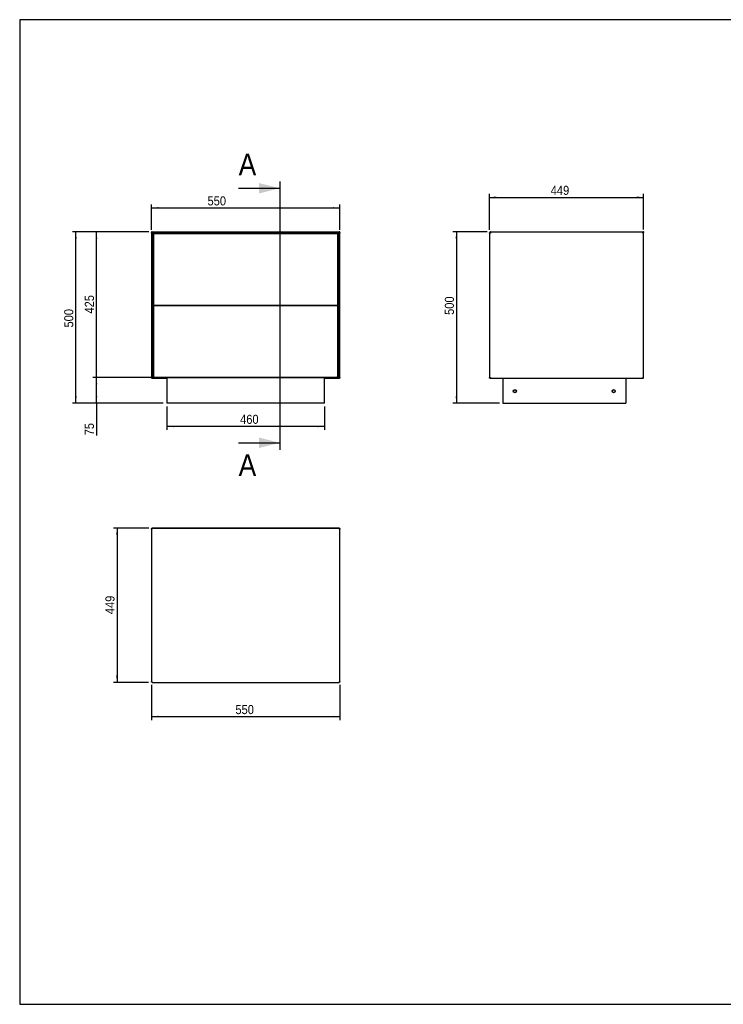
# Model space of a CAD drawing. Header units: millimetres. Extents: x 51 to 4151, y 25 to 2895.
# Tile 1 of 3: x 51 to 2101, y 25 to 2895. Entities that reach past the tile are written whole.
import ezdxf

# ---------------------------------------------------------------- set-up
doc = ezdxf.new("R2010")
doc.units = ezdxf.units.MM
doc.header["$LTSCALE"] = 10
doc.linetypes.add('SLD-Solido', pattern=[0])
for name, color, linetype in [('QUOTE', 1, 'SLD-Solido'), ('SCHIZZI', 9, 'Continuous'), ('SEZIONI', 9, 'SLD-Solido')]:
    doc.layers.add(name, color=color, linetype=linetype)
doc.styles.add('SLDTEXTSTYLE0', font='Gothic.ttf', dxfattribs={"width": 0.913})
doc.dimstyles.new('SLDDIMSTYLE0', dxfattribs={"dimtxt": 26.458333, "dimasz": 20, "dimexe": 0, "dimexo": 0.0625, "dimgap": 6.614583, "dimtad": 1, "dimdec": 0, "dimrnd": 1e-09, "dimzin": 12, "dimdsep": 46, "dimtxsty": 'SLDTEXTSTYLE0', "dimsah": 1, "dimcen": 0.09, "dimadec": 0, "dimazin": 3, "dimtfac": 1, "dimtofl": 0, "dimtmove": 0, "dimatfit": 3, "dimfxl": 0, "dimfrac": 2, "dimtolj": 1, "dimtzin": 12, "dimarcsym": 0})
doc.dimstyles.new('SLDDIMSTYLE1', dxfattribs={"dimtxt": 26.458333, "dimasz": 20, "dimexe": 0, "dimexo": 0.0625, "dimgap": 6.614583, "dimtad": 1, "dimdec": 1, "dimrnd": 1e-09, "dimzin": 12, "dimdsep": 46, "dimtxsty": 'SLDTEXTSTYLE0', "dimsah": 1, "dimcen": 0.09, "dimadec": 0, "dimazin": 3, "dimtfac": 1, "dimtdec": 1, "dimtofl": 0, "dimtmove": 0, "dimatfit": 3, "dimfxl": 0, "dimfrac": 2, "dimtolj": 1, "dimtzin": 12, "dimarcsym": 0})
doc.dimstyles.new('SLDDIMSTYLE2', dxfattribs={"dimtxt": 26.458333, "dimasz": 20, "dimexe": 0, "dimexo": 0.0625, "dimgap": 6.614583, "dimtad": 1, "dimdec": 0, "dimrnd": 1e-09, "dimzin": 12, "dimdsep": 46, "dimtxsty": 'SLDTEXTSTYLE0', "dimsah": 1, "dimcen": 0.09, "dimadec": 0, "dimazin": 3, "dimtfac": 1, "dimtdec": 0, "dimtofl": 0, "dimtmove": 0, "dimatfit": 3, "dimfxl": 0, "dimfrac": 2, "dimtolj": 1, "dimtzin": 12, "dimarcsym": 0})

# ---------------------------------------------------------------- blocks, each defined once
blk = doc.blocks.new('_D')
at = {"layer": 'QUOTE'}
for p, q in [((434.2, 2282.9), (434.2, 2356.3)), ((983.8, 2282.9), (983.8, 2356.3)), ((434.2, 2346.3), (983.8, 2346.3))]:
    blk.add_line(p, q, dxfattribs=at)
for points in [[(434.2, 2346.3), (454.2, 2343.8), (454.2, 2348.8)], [(983.8, 2346.3), (963.8, 2348.8), (963.8, 2343.8)]]:
    blk.add_solid(points, dxfattribs=at)
at = {"layer": 'QUOTE', "insert": (597.9, 2380.1), "char_height": 26.46, "attachment_point": 1, "style": 'SLDTEXTSTYLE0'}
blk.add_mtext('550', dxfattribs=at)
blk = doc.blocks.new('_D_1')
at = {"layer": 'QUOTE'}
for p, q in [((479, 1767.3), (479, 1699.6)), ((939, 1767.3), (939, 1699.6)), ((939, 1709.6), (479, 1709.6))]:
    blk.add_line(p, q, dxfattribs=at)
for points in [[(479, 1709.6), (499, 1707.1), (499, 1712.1)], [(939, 1709.6), (919, 1712.1), (919, 1707.1)]]:
    blk.add_solid(points, dxfattribs=at)
at = {"layer": 'QUOTE', "insert": (692.8, 1743.4), "char_height": 26.46, "attachment_point": 1, "style": 'SLDTEXTSTYLE0'}
blk.add_mtext('460', dxfattribs=at)
blk = doc.blocks.new('_D_2')
at = {"layer": 'QUOTE'}
for p, q in [((429, 1852.3), (264.2, 1852.3)), ((274.2, 1777.3), (274.2, 1852.3)), ((469, 1777.3), (264.2, 1777.3)), ((274.2, 1777.3), (274.2, 1683.4))]:
    blk.add_line(p, q, dxfattribs=at)
for points in [[(274.2, 1852.3), (271.7, 1832.3), (276.7, 1832.3)], [(274.2, 1777.3), (276.7, 1797.3), (271.7, 1797.3)]]:
    blk.add_solid(points, dxfattribs=at)
at = {"layer": 'QUOTE', "insert": (240.4, 1683.4), "char_height": 26.46, "attachment_point": 1, "rotation": 90, "style": 'SLDTEXTSTYLE0'}
blk.add_mtext('75', dxfattribs=at)
blk = doc.blocks.new('_D_3')
at = {"layer": 'QUOTE'}
for p, q in [((426.5, 2277.1), (264.2, 2277.1)), ((274.2, 1852.3), (274.2, 2277.1)), ((469, 1852.3), (264.2, 1852.3))]:
    blk.add_line(p, q, dxfattribs=at)
for points in [[(274.2, 2277.1), (271.7, 2257.1), (276.7, 2257.1)], [(274.2, 1852.3), (276.7, 1872.3), (271.7, 1872.3)]]:
    blk.add_solid(points, dxfattribs=at)
at = {"layer": 'QUOTE', "insert": (240.4, 2038.5), "char_height": 26.46, "attachment_point": 1, "rotation": 90, "style": 'SLDTEXTSTYLE0'}
blk.add_mtext('425', dxfattribs=at)
blk = doc.blocks.new('_D_4')
at = {"layer": 'QUOTE'}
for p, q in [((426.5, 2277.1), (204.2, 2277.1)), ((214.2, 1777.3), (214.2, 2277.1)), ((469, 1777.3), (204.2, 1777.3))]:
    blk.add_line(p, q, dxfattribs=at)
for points in [[(214.2, 2277.1), (211.7, 2257.1), (216.7, 2257.1)], [(214.2, 1777.3), (216.7, 1797.3), (211.7, 1797.3)]]:
    blk.add_solid(points, dxfattribs=at)
at = {"layer": 'QUOTE', "insert": (180.4, 1997.8), "char_height": 26.46, "attachment_point": 1, "rotation": 90, "style": 'SLDTEXTSTYLE0'}
blk.add_mtext('500', dxfattribs=at)
blk = doc.blocks.new('_D_5')
at = {"layer": 'QUOTE'}
for p, q in [((1412.5, 2277.1), (1313.1, 2277.1)), ((1323.1, 2277.1), (1323.1, 1777.3)), ((1448.2, 1777.3), (1313.1, 1777.3))]:
    blk.add_line(p, q, dxfattribs=at)
for points in [[(1323.1, 2277.1), (1320.6, 2257.1), (1325.6, 2257.1)], [(1323.1, 1777.3), (1325.6, 1797.3), (1320.6, 1797.3)]]:
    blk.add_solid(points, dxfattribs=at)
at = {"layer": 'QUOTE', "insert": (1289.3, 2034.5), "char_height": 26.46, "attachment_point": 1, "rotation": 90, "style": 'SLDTEXTSTYLE0'}
blk.add_mtext('500', dxfattribs=at)
blk = doc.blocks.new('_D_6')
at = {"layer": 'QUOTE'}
for p, q in [((1419.5, 2282.9), (1419.5, 2387.1)), ((1868.3, 2283.1), (1868.3, 2387.1)), ((1419.5, 2377.1), (1868.3, 2377.1))]:
    blk.add_line(p, q, dxfattribs=at)
for points in [[(1419.5, 2377.1), (1439.5, 2374.6), (1439.5, 2379.6)], [(1868.3, 2377.1), (1848.3, 2379.6), (1848.3, 2374.6)]]:
    blk.add_solid(points, dxfattribs=at)
at = {"layer": 'QUOTE', "insert": (1597.8, 2410.9), "char_height": 26.46, "attachment_point": 1, "style": 'SLDTEXTSTYLE0'}
blk.add_mtext('449', dxfattribs=at)
blk = doc.blocks.new('_D_13')
at = {"layer": 'QUOTE'}
for p, q in [((426.5, 1412.8), (324.2, 1412.8)), ((334.2, 1412.8), (334.2, 963.5)), ((426.3, 963.5), (324.2, 963.5))]:
    blk.add_line(p, q, dxfattribs=at)
for points in [[(334.2, 1412.8), (331.7, 1392.8), (336.7, 1392.8)], [(334.2, 963.5), (336.7, 983.5), (331.7, 983.5)]]:
    blk.add_solid(points, dxfattribs=at)
at = {"layer": 'QUOTE', "insert": (300.4, 1162.2), "char_height": 26.46, "attachment_point": 1, "rotation": 90, "style": 'SLDTEXTSTYLE0'}
blk.add_mtext('449', dxfattribs=at)
blk = doc.blocks.new('_D_14')
at = {"layer": 'QUOTE'}
for p, q in [((434.2, 955.8), (434.2, 853.5)), ((983.8, 955.8), (983.8, 853.5)), ((434.2, 863.5), (983.8, 863.5))]:
    blk.add_line(p, q, dxfattribs=at)
for points in [[(434.2, 863.5), (454.2, 861), (454.2, 866)], [(983.8, 863.5), (963.8, 866), (963.8, 861)]]:
    blk.add_solid(points, dxfattribs=at)
at = {"layer": 'QUOTE', "insert": (679.2, 897.3), "char_height": 26.46, "attachment_point": 1, "style": 'SLDTEXTSTYLE0'}
blk.add_mtext('550', dxfattribs=at)

msp = doc.modelspace()

# ---------------------------------------------------------------- linework, layer by layer
for p, q in [((434.2, 2272.91), (434.2, 1851.61)), ((435.28, 2273.99), (435.84, 2274.56)), ((435.28, 2273.99), (436.15, 2273.12)), ((435.28, 2273.55), (435.74, 2273.08)), ((435.28, 2273.55), (435.84, 2273.55)), ((436.29, 2274.71), (435.73, 2274.71)), ((436.27, 2274.13), (435.84, 2274.56)), ((436.19, 2273.89), (436.46, 2273.8)), ((436.27, 2273.99), (436.27, 2274.56)), ((436.27, 2273.99), (437.06, 2273.2)), ((436.55, 2277.06), (981.45, 2277.06)), ((436.71, 2273.2), (437.27, 2273.2)), ((437.27, 2273.2), (439.04, 2271.43)), ((979.75, 2272.22), (438.25, 2272.22)), ((438.85, 2272.22), (438.55, 2271.92)), ((438.62, 2271.85), (439, 2271.85)), ((439, 2272.22), (439, 2271.47)), ((440.05, 2271.21), (439.04, 2272.22)), ((439.04, 1853.1), (439.04, 2271.43)), ((440.05, 2271.21), (440.05, 2270.41)), ((977.95, 2271.21), (440.05, 2271.21)), ((440.05, 2270.31), (440.05, 2064.21)), ((440.05, 2270.31), (440.56, 2270.31)), ((977.95, 2270.31), (977.46, 2270.31)), ((978.96, 2272.22), (977.95, 2271.21)), ((977.95, 2271.21), (977.95, 2270.41)), ((977.95, 2064.21), (977.95, 2270.31)), ((980.73, 2273.2), (978.96, 2271.43)), ((978.96, 2271.43), (978.96, 1853.1)), ((979, 2271.47), (979, 2272.22)), ((979, 2271.85), (979.38, 2271.85)), ((979.15, 2272.22), (979.45, 2271.92)), ((981.29, 2273.2), (980.73, 2273.2)), ((981.73, 2273.99), (980.94, 2273.2)), ((981.64, 2275.24), (981.64, 2275.26)), ((982.42, 2274.71), (981.71, 2274.71)), ((981.73, 2274.56), (981.73, 2273.99)), ((982.16, 2274.56), (981.73, 2274.13)), ((982.72, 2273.99), (981.85, 2273.12)), ((982.16, 2274.56), (982.72, 2273.99)), ((982.72, 2273.55), (982.16, 2273.55)), ((982.72, 2273.55), (982.26, 2273.08)), ((983.8, 1851.61), (983.8, 2272.91)), ((1419.48, 2272.91), (1419.48, 1851.61)), ((1422.25, 2274.71), (1421.75, 2274.71)), ((1421.75, 2273.62), (1421.75, 2273.8)), ((1421.75, 2273.62), (1421.78, 2273.77)), ((1421.79, 2274.52), (1421.82, 2274.68)), ((1422.53, 2277.06), (1867.03, 2277.06)), ((1867.32, 2273.99), (1866.57, 2273.25)), ((1867.24, 2273.2), (1867.02, 2272.97)), ((1867.24, 2273.2), (1867.81, 2273.2)), ((1867.32, 2273.99), (1867.32, 2274.56)), ((1867.74, 2274.56), (1867.32, 2274.13)), ((1868.31, 2273.99), (1867.51, 2273.2)), ((1868.31, 2273.99), (1867.74, 2274.56)), ((1868.33, 1851.33), (1868.33, 2273.2)), ((459, 2062.26), (439.04, 2062.26)), ((440.05, 2064.21), (440.53, 2064.21)), ((440.05, 2063.31), (440.05, 2064.11)), ((440.05, 2063.31), (977.95, 2063.31)), ((440.05, 2061.21), (440.05, 2060.41)), ((977.95, 2061.21), (440.05, 2061.21)), ((440.05, 2060.31), (440.56, 2060.31)), ((440.05, 2060.31), (440.05, 1854.21)), ((459, 2062.26), (459, 2063.31)), ((459, 2062.26), (959, 2062.26)), ((459, 2061.21), (459, 2062.26)), ((959, 2063.31), (959, 2062.26)), ((978.96, 2062.26), (959, 2062.26)), ((959, 2062.26), (959, 2061.21)), ((977.95, 2064.21), (977.44, 2064.21)), ((977.95, 2060.31), (977.46, 2060.31)), ((977.95, 2063.31), (977.95, 2064.11)), ((977.95, 2061.21), (977.95, 2060.41)), ((977.95, 1854.21), (977.95, 2060.31)), ((435.28, 1850.98), (435.74, 1851.44)), ((435.28, 1850.98), (435.84, 1850.98)), ((435.61, 1849.88), (435.61, 1849.82)), ((435.62, 1849.82), (435.62, 1849.83)), ((435.62, 1849.81), (479, 1849.81)), ((435.84, 1850.98), (436.26, 1851.39)), ((435.91, 1850.91), (436.38, 1851.38)), ((435.91, 1850.62), (435.91, 1850.91)), ((436.21, 1850.64), (436.9, 1851.33)), ((436.71, 1851.33), (437.27, 1851.33)), ((436.71, 1850.91), (437.13, 1851.33)), ((436.71, 1850.91), (437.27, 1850.34)), ((437.27, 1851.33), (439.04, 1853.1)), ((437.27, 1850.34), (439.04, 1852.11)), ((439.04, 1852.11), (438.55, 1852.61)), ((439, 1852.68), (438.62, 1852.68)), ((439, 1852.26), (440.05, 1853.31)), ((439, 1853.06), (439, 1852.26)), ((439, 1852.26), (979, 1852.26)), ((479, 1852.11), (439.04, 1852.11)), ((440.05, 1854.21), (440.53, 1854.21)), ((440.05, 1853.31), (440.05, 1854.11)), ((440.05, 1853.31), (977.95, 1853.31)), ((479, 1852.26), (479, 1777.26)), ((939, 1777.26), (939, 1852.26)), ((978.96, 1852.11), (939, 1852.11)), ((939, 1849.81), (982.37, 1849.81)), ((977.95, 1854.21), (977.44, 1854.21)), ((977.95, 1853.31), (977.95, 1854.11)), ((977.95, 1853.31), (979, 1852.26)), ((980.73, 1851.33), (978.96, 1853.1)), ((978.96, 1852.11), (979.45, 1852.61)), ((980.73, 1850.34), (978.96, 1852.11)), ((979, 1852.26), (979, 1853.06)), ((979.38, 1852.68), (979, 1852.68)), ((981.29, 1851.33), (980.73, 1851.33)), ((981.29, 1850.91), (980.73, 1850.34)), ((981.29, 1850.91), (980.87, 1851.33)), ((981.79, 1850.64), (981.1, 1851.33)), ((982.09, 1850.91), (981.62, 1851.38)), ((982.16, 1850.98), (981.74, 1851.39)), ((982.09, 1850.34), (982.09, 1850.91)), ((982.72, 1850.98), (982.16, 1850.98)), ((982.72, 1850.98), (982.26, 1851.44)), ((983.8, 1864.59), (983.8, 1864.59)), ((1421.75, 1849.81), (1866.72, 1849.81)), ((1421.82, 1849.85), (1421.79, 1850.03)), ((1458.22, 1849.81), (1458.22, 1777.26)), ((1816.22, 1849.81), (1816.22, 1777.26)), ((1866.82, 1850.91), (1866.59, 1851.13)), ((1866.73, 1849.81), (1866.82, 1849.81)), ((1866.82, 1850.91), (1866.82, 1850.34)), ((1867.24, 1851.33), (1867.02, 1851.55)), ((1867.24, 1851.33), (1867.81, 1851.33)), ((939, 1777.26), (479, 1777.26)), ((1458.22, 1777.26), (1816.22, 1777.26)), ((434.2, 1410.27), (434.2, 965.77)), ((434.75, 1409.96), (434.75, 965.09)), ((435.57, 1411.17), (435.61, 1411.19)), ((435.84, 1410.06), (435.72, 1410.06)), ((981.64, 1411.57), (436.26, 1411.57)), ((436.34, 1411.54), (436.32, 1411.45)), ((981.45, 1412.82), (436.55, 1412.82)), ((982.28, 1410.06), (982.16, 1410.06)), ((983.25, 964.99), (983.25, 1410.06)), ((983.8, 965.77), (983.8, 1410.27)), ((435.28, 964.99), (435.84, 964.99)), ((436.06, 965.21), (435.84, 964.99)), ((436.26, 963.47), (981.64, 963.47)), ((436.27, 964.57), (436.49, 964.79)), ((436.27, 964), (436.27, 964.57)), ((981.73, 964.57), (981.51, 964.79)), ((981.73, 964.57), (981.73, 964)), ((982.16, 964.99), (981.94, 965.21)), ((982.16, 964.99), (982.72, 964.99))]:
    msp.add_line(p, q)
at = {"flags": 128}
for points in [[(1422.03, 1851.61), (1422.03, 1851.61)], [(436.55, 1409.77), (436.55, 1409.77)], [(981.45, 1409.77), (981.45, 1409.77)]]:
    msp.add_lwpolyline(points, dxfattribs=at)
for centre, radius in [((1493.22, 1812.26), 4.5), ((1493.22, 1812.26), 4), ((1781.22, 1812.26), 4.5), ((1781.22, 1812.26), 4)]:
    msp.add_circle(centre, radius)
for points, knots in [([(434.2, 2272.91), (434.21, 2273.09), (434.24, 2273.44), (434.49, 2273.92), (434.74, 2274.25), (434.94, 2274.36), (434.99, 2274.38)], [0, 0, 0, 0, 0.30447729, 0.60895458, 0.91343187, 1, 1, 1, 1]), ([(435, 2272.91), (435.01, 2273.01), (435.02, 2273.21), (435.16, 2273.47), (435.32, 2273.67), (435.45, 2273.74), (435.5, 2273.77)], [0, 0, 0, 0, 0.2828022, 0.5656045, 0.8484067, 1, 1, 1, 1]), ([(435.75, 2274.69), (435.77, 2274.69), (435.95, 2274.74), (436.13, 2274.71), (436.29, 2274.68)], [0, 0, 0, 0, 0.1456147, 1, 1, 1, 1]), ([(436.71, 2273.2), (436.63, 2273.18), (436.48, 2273.16), (436.24, 2273.13), (436.08, 2273.11), (436.02, 2273.1)], [0, 0, 0, 0, 0.3863788, 0.7727575, 1, 1, 1, 1]), ([(436.27, 2274.56), (436.28, 2274.63), (436.3, 2274.78), (436.33, 2275.03), (436.35, 2275.18), (436.36, 2275.24)], [0, 0, 0, 0, 0.3863788, 0.7727575, 1, 1, 1, 1]), ([(441.65, 2269.61), (441.51, 2269.83), (441.24, 2270.25), (440.83, 2270.79), (440.44, 2271.15), (440.18, 2271.19), (440.05, 2271.21)], [0, 0, 0, 0, 0.254649, 0.5095407, 0.7644336, 1, 1, 1, 1]), ([(441.65, 2269.61), (441.46, 2269.76), (441.09, 2270.05), (440.56, 2270.36), (440.21, 2270.4), (440.05, 2270.41)], [0, 0, 0, 0, 0.3481379, 0.6975294, 1, 1, 1, 1]), ([(440.94, 2270.11), (440.98, 2270.06), (441.08, 2269.95), (441.34, 2269.79), (441.55, 2269.67), (441.65, 2269.61)], [0, 0, 0, 0, 0.2974156, 0.6487078, 1, 1, 1, 1]), ([(976.35, 2269.61), (976.54, 2269.67), (976.91, 2269.77), (977.4, 2269.93), (977.77, 2270.08), (977.93, 2270.21), (977.95, 2270.29), (977.95, 2270.31)], [0, 0, 0, 0, 0.2228889, 0.445807, 0.6687253, 0.8916433, 1, 1, 1, 1]), ([(976.35, 2269.61), (976.47, 2269.68), (976.69, 2269.8), (976.95, 2269.98), (977.04, 2270.08), (977.08, 2270.13)], [0, 0, 0, 0, 0.3840339, 0.7159608, 1, 1, 1, 1]), ([(981.98, 2273.1), (981.92, 2273.11), (981.76, 2273.13), (981.52, 2273.16), (981.37, 2273.18), (981.29, 2273.2)], [0, 0, 0, 0, 0.2253363, 0.6126682, 1, 1, 1, 1]), ([(981.54, 2273.8), (981.63, 2273.84), (981.8, 2273.91), (982.1, 2273.92), (982.39, 2273.85), (982.64, 2273.7), (982.84, 2273.48), (982.97, 2273.21), (982.99, 2273.01), (983, 2272.91)], [0, 0, 0, 0, 0.1366341, 0.2805284, 0.4244227, 0.568317, 0.7122114, 0.8561057, 1, 1, 1, 1]), ([(981.64, 2275.24), (981.65, 2275.18), (981.67, 2275.03), (981.7, 2274.78), (981.72, 2274.63), (981.73, 2274.56)], [0, 0, 0, 0, 0.2253363, 0.6126682, 1, 1, 1, 1]), ([(981.68, 2274.68), (981.85, 2274.71), (982.05, 2274.74), (982.25, 2274.69), (982.29, 2274.68)], [0, 0, 0, 0, 0.8073265, 1, 1, 1, 1]), ([(983.01, 2274.38), (983.06, 2274.36), (983.25, 2274.25), (983.51, 2273.92), (983.76, 2273.44), (983.78, 2273.09), (983.8, 2272.91)], [0, 0, 0, 0, 0.0865681, 0.3910454, 0.6955227, 1, 1, 1, 1]), ([(1419.48, 2272.91), (1419.51, 2273.13), (1419.55, 2273.53), (1419.83, 2274.02), (1420.17, 2274.34), (1420.56, 2274.58), (1421.01, 2274.72), (1421.51, 2274.73), (1421.79, 2274.63), (1421.92, 2274.58)], [0, 0, 0, 0, 0.1990284, 0.3656988, 0.5003111, 0.6035437, 0.7522806, 0.8832354, 1, 1, 1, 1]), ([(1421.86, 2273.78), (1421.72, 2273.81), (1421.4, 2273.89), (1420.87, 2273.87), (1420.37, 2273.77), (1419.95, 2273.58), (1419.62, 2273.33), (1419.49, 2273.09), (1419.49, 2272.95), (1419.48, 2272.91)], [0, 0, 0, 0, 0.1256017, 0.2820947, 0.4247974, 0.5754042, 0.7462666, 0.9400085, 1, 1, 1, 1]), ([(1422.03, 2272.91), (1421.86, 2272.92), (1421.5, 2272.95), (1421.03, 2272.98), (1420.73, 2273.01), (1420.64, 2273.02), (1420.63, 2273.02)], [0, 0, 0, 0, 0.3294231, 0.6588462, 0.9882693, 1, 1, 1, 1]), ([(1422.53, 2277.06), (1422.36, 2277.05), (1422, 2277.02), (1421.52, 2276.78), (1421.12, 2276.42), (1420.84, 2275.96), (1420.72, 2275.44), (1420.72, 2274.98), (1420.83, 2274.73), (1420.86, 2274.64)], [0, 0, 0, 0, 0.15296059, 0.30592118, 0.45888177, 0.61184236, 0.76480296, 0.91776355, 1, 1, 1, 1]), ([(1420.96, 2273.86), (1420.97, 2273.86), (1421.03, 2273.88), (1421.19, 2273.91), (1421.43, 2273.91), (1421.65, 2273.86), (1421.75, 2273.79), (1421.78, 2273.77)], [0, 0, 0, 0, 0.05134506, 0.22462113, 0.52496905, 0.86728382, 1, 1, 1, 1]), ([(1421.84, 2274.7), (1421.85, 2274.7), (1421.86, 2274.72), (1421.89, 2274.59), (1421.93, 2274.33), (1421.96, 2273.93), (1422, 2273.44), (1422.02, 2273.09), (1422.03, 2272.91)], [0, 0, 0, 0, 0.06240564, 0.24992451, 0.43744338, 0.62496226, 0.81248113, 1, 1, 1, 1]), ([(1421.84, 2273.9), (1421.85, 2273.91), (1421.86, 2273.92), (1421.87, 2273.89), (1421.87, 2273.88)], [0, 0, 0, 0, 0.4625532, 1, 1, 1, 1]), ([(1421.94, 2273.62), (1421.95, 2273.57), (1421.97, 2273.45), (1422, 2273.21), (1422.02, 2273.01), (1422.03, 2272.91)], [0, 0, 0, 0, 0.2584109, 0.6292055, 1, 1, 1, 1]), ([(1422.27, 2274.71), (1422.28, 2274.74), (1422.29, 2274.84), (1422.32, 2275.03), (1422.33, 2275.18), (1422.34, 2275.24)], [0, 0, 0, 0, 0.1741162, 0.696244, 1, 1, 1, 1]), ([(1422.28, 2274.37), (1422.28, 2274.39), (1422.3, 2274.54), (1422.32, 2274.91), (1422.36, 2275.44), (1422.39, 2275.96), (1422.43, 2276.42), (1422.46, 2276.78), (1422.5, 2277.02), (1422.52, 2277.05), (1422.53, 2277.06)], [0, 0, 0, 0, 0.0133439, 0.1542948, 0.2952457, 0.4361965, 0.5771474, 0.7180983, 0.8590491, 1, 1, 1, 1]), ([(1866.53, 2272.91), (1866.55, 2273.09), (1866.57, 2273.44), (1866.6, 2273.92), (1866.63, 2274.25), (1866.65, 2274.36), (1866.65, 2274.38)], [0, 0, 0, 0, 0.305309, 0.6106181, 0.9159271, 1, 1, 1, 1]), ([(1866.53, 2272.91), (1866.55, 2273.01), (1866.57, 2273.21), (1866.6, 2273.47), (1866.63, 2273.67), (1866.65, 2273.74), (1866.66, 2273.77)], [0, 0, 0, 0, 0.2835487, 0.5670973, 0.850646, 1, 1, 1, 1]), ([(1867.52, 2273.1), (1867.53, 2273.1), (1867.54, 2273.08), (1867.47, 2273.05), (1867.32, 2273.02), (1867.1, 2272.98), (1866.83, 2272.95), (1866.63, 2272.92), (1866.53, 2272.91)], [0, 0, 0, 0, 0.0624056, 0.2499245, 0.4374434, 0.6249623, 0.8124811, 1, 1, 1, 1]), ([(1867.22, 2275.24), (1867.23, 2275.18), (1867.25, 2275.03), (1867.28, 2274.78), (1867.3, 2274.63), (1867.32, 2274.56)], [0, 0, 0, 0, 0.2253363, 0.6126682, 1, 1, 1, 1]), ([(440.05, 2063.31), (440.19, 2063.34), (440.46, 2063.39), (440.87, 2063.77), (441.26, 2064.3), (441.52, 2064.72), (441.65, 2064.91)], [0, 0, 0, 0, 0.2546509, 0.5095426, 0.7644355, 1, 1, 1, 1]), ([(440.05, 2064.11), (440.24, 2064.14), (440.61, 2064.18), (441.14, 2064.52), (441.49, 2064.79), (441.65, 2064.91)], [0, 0, 0, 0, 0.3481379, 0.6975294, 1, 1, 1, 1]), ([(441.65, 2059.61), (441.51, 2059.83), (441.24, 2060.25), (440.83, 2060.79), (440.44, 2061.15), (440.18, 2061.19), (440.05, 2061.21)], [0, 0, 0, 0, 0.254649, 0.5095407, 0.7644336, 1, 1, 1, 1]), ([(441.65, 2059.61), (441.46, 2059.76), (441.09, 2060.05), (440.56, 2060.36), (440.21, 2060.4), (440.05, 2060.41)], [0, 0, 0, 0, 0.3481379, 0.6975294, 1, 1, 1, 1]), ([(441.65, 2064.91), (441.55, 2064.85), (441.34, 2064.74), (441.08, 2064.57), (440.98, 2064.47), (440.94, 2064.42)], [0, 0, 0, 0, 0.3553164, 0.7106327, 1, 1, 1, 1]), ([(440.94, 2060.11), (440.98, 2060.06), (441.08, 2059.95), (441.34, 2059.79), (441.55, 2059.67), (441.65, 2059.61)], [0, 0, 0, 0, 0.2974156, 0.6487078, 1, 1, 1, 1]), ([(976.35, 2064.91), (976.49, 2064.7), (976.76, 2064.27), (977.17, 2063.74), (977.56, 2063.38), (977.82, 2063.33), (977.95, 2063.31)], [0, 0, 0, 0, 0.254649, 0.5095407, 0.7644336, 1, 1, 1, 1]), ([(977.06, 2064.41), (977.02, 2064.46), (976.92, 2064.57), (976.66, 2064.74), (976.45, 2064.85), (976.35, 2064.91)], [0, 0, 0, 0, 0.2974156, 0.6487078, 1, 1, 1, 1]), ([(976.35, 2064.91), (976.54, 2064.77), (976.91, 2064.48), (977.44, 2064.17), (977.79, 2064.13), (977.95, 2064.11)], [0, 0, 0, 0, 0.3481379, 0.6975294, 1, 1, 1, 1]), ([(976.35, 2059.61), (976.54, 2059.67), (976.91, 2059.77), (977.4, 2059.93), (977.77, 2060.08), (977.93, 2060.21), (977.95, 2060.29), (977.95, 2060.31)], [0, 0, 0, 0, 0.2228889, 0.445807, 0.6687253, 0.8916433, 1, 1, 1, 1]), ([(976.35, 2059.61), (976.47, 2059.68), (976.69, 2059.8), (976.95, 2059.98), (977.04, 2060.08), (977.08, 2060.13)], [0, 0, 0, 0, 0.3840339, 0.7159608, 1, 1, 1, 1]), ([(436.33, 1851.4), (436.28, 1851.36), (436.14, 1851.23), (435.94, 1851.03), (435.76, 1850.85), (435.65, 1850.73), (435.59, 1850.69), (435.56, 1850.66), (435.56, 1850.67), (435.56, 1850.67)], [0, 0, 0, 0, 0.12362783, 0.39608242, 0.60876136, 0.76388484, 0.8690422, 0.97385799, 1, 1, 1, 1]), ([(435.56, 1850.7), (435.58, 1850.73), (435.63, 1850.8), (435.76, 1850.91), (435.84, 1850.98)], [0, 0, 0, 0, 0.431117, 1, 1, 1, 1]), ([(435.91, 1850.91), (435.84, 1850.83), (435.72, 1850.7), (435.62, 1850.61), (435.59, 1850.61), (435.65, 1850.69), (435.8, 1850.84), (436.04, 1851.08), (436.24, 1851.3), (436.34, 1851.4)], [0, 0, 0, 0, 0.1703164, 0.2909913, 0.4124146, 0.5164562, 0.6352888, 0.8183296, 1, 1, 1, 1]), ([(436.02, 1851.42), (436.08, 1851.41), (436.24, 1851.4), (436.48, 1851.37), (436.63, 1851.34), (436.71, 1851.33)], [0, 0, 0, 0, 0.2272425, 0.6136212, 1, 1, 1, 1]), ([(440.05, 1854.11), (440.24, 1854.14), (440.61, 1854.18), (441.14, 1854.52), (441.49, 1854.79), (441.65, 1854.91)], [0, 0, 0, 0, 0.3481379, 0.6975294, 1, 1, 1, 1]), ([(440.05, 1853.31), (440.19, 1853.34), (440.46, 1853.39), (440.87, 1853.77), (441.26, 1854.3), (441.52, 1854.72), (441.65, 1854.91)], [0, 0, 0, 0, 0.2546509, 0.5095426, 0.7644355, 1, 1, 1, 1]), ([(441.65, 1854.91), (441.55, 1854.85), (441.34, 1854.74), (441.08, 1854.57), (440.98, 1854.47), (440.94, 1854.42)], [0, 0, 0, 0, 0.3553164, 0.7106327, 1, 1, 1, 1]), ([(976.35, 1854.91), (976.49, 1854.7), (976.76, 1854.27), (977.17, 1853.74), (977.56, 1853.38), (977.82, 1853.33), (977.95, 1853.31)], [0, 0, 0, 0, 0.254649, 0.5095407, 0.7644336, 1, 1, 1, 1]), ([(977.06, 1854.41), (977.02, 1854.46), (976.92, 1854.57), (976.66, 1854.74), (976.45, 1854.85), (976.35, 1854.91)], [0, 0, 0, 0, 0.2974156, 0.6487078, 1, 1, 1, 1]), ([(976.35, 1854.91), (976.54, 1854.77), (976.91, 1854.48), (977.44, 1854.17), (977.79, 1854.13), (977.95, 1854.11)], [0, 0, 0, 0, 0.3481379, 0.6975294, 1, 1, 1, 1]), ([(981.29, 1851.33), (981.37, 1851.34), (981.52, 1851.37), (981.76, 1851.4), (981.92, 1851.41), (981.98, 1851.42)], [0, 0, 0, 0, 0.3873318, 0.7746637, 1, 1, 1, 1]), ([(981.67, 1851.38), (981.74, 1851.31), (981.91, 1851.12), (982.13, 1850.9), (982.31, 1850.73), (982.35, 1850.68), (982.37, 1850.65)], [0, 0, 0, 0, 0.2372988, 0.618322, 0.832173, 1, 1, 1, 1]), ([(982.43, 1850.69), (982.43, 1850.69), (982.43, 1850.68), (982.36, 1850.72), (982.25, 1850.84), (982.07, 1851.03), (981.87, 1851.22), (981.73, 1851.35), (981.69, 1851.39)], [0, 0, 0, 0, 0.0233372, 0.2010882, 0.3633324, 0.5894566, 0.8817899, 1, 1, 1, 1]), ([(1419.48, 1851.61), (1419.51, 1851.5), (1419.55, 1851.29), (1419.83, 1851.03), (1420.16, 1850.84), (1420.56, 1850.71), (1421.01, 1850.66), (1421.48, 1850.68), (1421.74, 1850.74), (1421.84, 1850.76)], [0, 0, 0, 0, 0.2035086, 0.3740981, 0.5120748, 0.6181269, 0.7704675, 0.9044933, 1, 1, 1, 1]), ([(1421.84, 1849.93), (1421.71, 1849.88), (1421.41, 1849.78), (1420.89, 1849.83), (1420.38, 1850.03), (1419.96, 1850.36), (1419.63, 1850.82), (1419.5, 1851.27), (1419.49, 1851.54), (1419.48, 1851.61)], [0, 0, 0, 0, 0.111521, 0.2728711, 0.422472, 0.5673588, 0.7394045, 0.9341193, 1, 1, 1, 1]), ([(1420.63, 1851.51), (1420.64, 1851.51), (1420.73, 1851.52), (1421.03, 1851.54), (1421.5, 1851.58), (1421.86, 1851.6), (1422.03, 1851.61)], [0, 0, 0, 0, 0.0117307, 0.3411538, 0.6705769, 1, 1, 1, 1]), ([(1421.78, 1850.76), (1421.75, 1850.74), (1421.65, 1850.67), (1421.42, 1850.61), (1421.15, 1850.61), (1420.99, 1850.66), (1420.93, 1850.68)], [0, 0, 0, 0, 0.1341458, 0.4518928, 0.7716105, 1, 1, 1, 1]), ([(1422.03, 1851.61), (1422.02, 1851.44), (1422, 1851.08), (1421.96, 1850.6), (1421.93, 1850.2), (1421.89, 1849.93), (1421.86, 1849.81), (1421.85, 1849.83), (1421.84, 1849.83)], [0, 0, 0, 0, 0.1875189, 0.3750377, 0.5625566, 0.7500755, 0.9375944, 1, 1, 1, 1]), ([(1421.87, 1850.65), (1421.87, 1850.63), (1421.86, 1850.61), (1421.85, 1850.62), (1421.84, 1850.62)], [0, 0, 0, 0, 0.5659138, 1, 1, 1, 1]), ([(1422.03, 1851.61), (1422.02, 1851.52), (1422, 1851.32), (1421.97, 1851.07), (1421.95, 1850.95), (1421.94, 1850.91)], [0, 0, 0, 0, 0.37079454, 0.74158909, 1, 1, 1, 1]), ([(1866.53, 1851.61), (1866.63, 1851.6), (1866.83, 1851.58), (1867.1, 1851.54), (1867.32, 1851.51), (1867.47, 1851.47), (1867.54, 1851.44), (1867.53, 1851.43), (1867.52, 1851.42)], [0, 0, 0, 0, 0.1875189, 0.3750377, 0.5625566, 0.7500755, 0.9375944, 1, 1, 1, 1]), ([(434.2, 1410.27), (434.21, 1410.45), (434.24, 1410.81), (434.49, 1411.28), (434.72, 1411.58), (434.88, 1411.68), (434.9, 1411.69)], [0, 0, 0, 0, 0.3242091, 0.6484182, 0.9726273, 1, 1, 1, 1]), ([(436.27, 1410.48), (436.12, 1410.47), (435.79, 1410.45), (435.3, 1410.42), (434.84, 1410.38), (434.48, 1410.34), (434.25, 1410.31), (434.21, 1410.29), (434.2, 1410.27)], [0, 0, 0, 0, 0.1441067, 0.3152854, 0.486464, 0.6576427, 0.8288213, 1, 1, 1, 1]), ([(434.92, 1410.26), (434.85, 1410.46), (434.72, 1410.84), (434.77, 1411.43), (434.97, 1411.93), (435.3, 1412.36), (435.77, 1412.68), (436.22, 1412.81), (436.49, 1412.82), (436.55, 1412.82)], [0, 0, 0, 0, 0.16955513, 0.31818172, 0.4537112, 0.59674741, 0.759021, 0.94302413, 1, 1, 1, 1]), ([(435, 1410.03), (434.99, 1410.02), (434.87, 1410.01), (434.77, 1409.99), (434.73, 1409.95), (434.86, 1409.92), (435.14, 1409.88), (435.54, 1409.84), (436.02, 1409.81), (436.37, 1409.79), (436.55, 1409.77)], [0, 0, 0, 0, 0.0167215, 0.1571899, 0.2976582, 0.4381266, 0.5785949, 0.7190633, 0.8595316, 1, 1, 1, 1]), ([(435.84, 1410.32), (435.77, 1410.41), (435.64, 1410.56), (435.56, 1410.83), (435.54, 1411.07), (435.57, 1411.25), (435.61, 1411.34), (435.62, 1411.37)], [0, 0, 0, 0, 0.339102, 0.5593588, 0.7406521, 0.9214297, 1, 1, 1, 1]), ([(435.74, 1410.04), (435.71, 1410.03), (435.63, 1410.01), (435.56, 1409.99), (435.54, 1409.95), (435.61, 1409.92), (435.77, 1409.88), (435.99, 1409.84), (436.26, 1409.81), (436.45, 1409.79), (436.55, 1409.77)], [0, 0, 0, 0, 0.0534025, 0.1886307, 0.3238589, 0.4590871, 0.5943154, 0.7295436, 0.8647718, 1, 1, 1, 1]), ([(436.55, 1412.82), (436.44, 1412.8), (436.23, 1412.76), (435.97, 1412.47), (435.78, 1412.14), (435.64, 1411.75), (435.59, 1411.29), (435.62, 1410.77), (435.72, 1410.31), (435.81, 1410.07), (435.84, 1409.96)], [0, 0, 0, 0, 0.1748975, 0.3213603, 0.4396517, 0.530368, 0.6610716, 0.776149, 0.9026794, 1, 1, 1, 1]), ([(436.55, 1409.77), (436.54, 1409.95), (436.51, 1410.3), (436.48, 1410.79), (436.44, 1411.19), (436.41, 1411.45), (436.38, 1411.58), (436.37, 1411.56), (436.36, 1411.56)], [0, 0, 0, 0, 0.1875189, 0.3750377, 0.5625566, 0.7500755, 0.9375944, 1, 1, 1, 1]), ([(436.55, 1409.77), (436.54, 1409.87), (436.51, 1410.07), (436.48, 1410.34), (436.44, 1410.56), (436.41, 1410.71), (436.38, 1410.78), (436.37, 1410.77), (436.36, 1410.76)], [0, 0, 0, 0, 0.18751887, 0.37503774, 0.56255662, 0.75007549, 0.93759436, 1, 1, 1, 1]), ([(982.21, 1410.07), (982.23, 1410.13), (982.31, 1410.33), (982.4, 1410.74), (982.42, 1411.28), (982.35, 1411.75), (982.21, 1412.16), (982.03, 1412.5), (981.77, 1412.77), (981.56, 1412.8), (981.45, 1412.82)], [0, 0, 0, 0, 0.0618917, 0.1928872, 0.3129708, 0.4522984, 0.5548242, 0.6798356, 0.8280853, 1, 1, 1, 1]), ([(981.45, 1412.82), (981.68, 1412.8), (982.13, 1412.75), (982.69, 1412.38), (983.07, 1411.88), (983.25, 1411.33), (983.27, 1410.8), (983.16, 1410.51), (983.12, 1410.38)], [0, 0, 0, 0, 0.210926, 0.41949133, 0.58160283, 0.744782, 0.88597362, 1, 1, 1, 1]), ([(981.68, 1411.45), (981.67, 1411.48), (981.66, 1411.58), (981.63, 1411.59), (981.59, 1411.46), (981.56, 1411.19), (981.52, 1410.79), (981.49, 1410.3), (981.46, 1409.95), (981.45, 1409.77)], [0, 0, 0, 0, 0.0767708, 0.2306424, 0.3845139, 0.5383854, 0.6922569, 0.8461285, 1, 1, 1, 1]), ([(981.72, 1410.56), (981.71, 1410.59), (981.69, 1410.69), (981.66, 1410.77), (981.63, 1410.78), (981.59, 1410.71), (981.56, 1410.56), (981.52, 1410.34), (981.49, 1410.07), (981.46, 1409.87), (981.45, 1409.77)], [0, 0, 0, 0, 0.073612, 0.2059532, 0.3382943, 0.4706355, 0.6029766, 0.7353177, 0.8676589, 1, 1, 1, 1]), ([(981.45, 1409.77), (981.63, 1409.79), (981.98, 1409.81), (982.46, 1409.84), (982.86, 1409.88), (983.13, 1409.92), (983.26, 1409.94), (983.24, 1409.96), (983.23, 1409.96)], [0, 0, 0, 0, 0.1875189, 0.3750377, 0.5625566, 0.7500755, 0.9375944, 1, 1, 1, 1]), ([(981.45, 1409.77), (981.55, 1409.79), (981.74, 1409.81), (982.01, 1409.84), (982.23, 1409.88), (982.38, 1409.92), (982.45, 1409.94), (982.44, 1409.96), (982.44, 1409.96)], [0, 0, 0, 0, 0.1875189, 0.3750377, 0.5625566, 0.7500755, 0.9375944, 1, 1, 1, 1]), ([(983.8, 1410.27), (983.78, 1410.29), (983.75, 1410.31), (983.52, 1410.34), (983.16, 1410.38), (982.7, 1410.42), (982.18, 1410.45), (981.78, 1410.48), (981.58, 1410.49), (981.55, 1410.49)], [0, 0, 0, 0, 0.1611844, 0.3223688, 0.4835532, 0.6447375, 0.8059219, 0.9671063, 1, 1, 1, 1]), ([(982.39, 1411.34), (982.4, 1411.32), (982.44, 1411.22), (982.46, 1411.03), (982.43, 1410.79), (982.36, 1410.58), (982.28, 1410.47), (982.24, 1410.43)], [0, 0, 0, 0, 0.0755843, 0.3113635, 0.5478398, 0.813872, 1, 1, 1, 1]), ([(983.22, 1409.99), (983.17, 1410), (983.12, 1410.01), (982.97, 1410.03), (982.93, 1410.03)], [0, 0, 0, 0, 0.7408706, 1, 1, 1, 1]), ([(983.1, 1411.69), (983.11, 1411.68), (983.28, 1411.59), (983.51, 1411.28), (983.76, 1410.81), (983.79, 1410.45), (983.8, 1410.27)], [0, 0, 0, 0, 0.03008669, 0.35339113, 0.67669556, 1, 1, 1, 1]), ([(434.2, 965.77), (434.22, 965.76), (434.25, 965.74), (434.45, 965.71), (434.66, 965.69), (434.75, 965.68)], [0, 0, 0, 0, 0.37101761, 0.74203523, 1, 1, 1, 1]), ([(436.52, 964.07), (436.46, 964.05), (436.24, 963.96), (435.82, 963.96), (435.3, 964.09), (434.84, 964.36), (434.48, 964.76), (434.25, 965.24), (434.21, 965.6), (434.2, 965.77)], [0, 0, 0, 0, 0.0528355, 0.2106962, 0.368557, 0.5264177, 0.6842785, 0.8421392, 1, 1, 1, 1]), ([(436.71, 965.07), (436.63, 965), (436.48, 964.88), (436.2, 964.78), (435.9, 964.77), (435.61, 964.83), (435.46, 964.94), (435.38, 964.99)], [0, 0, 0, 0, 0.20264126, 0.40528252, 0.60792378, 0.81056503, 1, 1, 1, 1]), ([(436.36, 963.49), (436.37, 963.49), (436.38, 963.47), (436.41, 963.59), (436.44, 963.86), (436.48, 964.26), (436.51, 964.74), (436.54, 965.1), (436.55, 965.27)], [0, 0, 0, 0, 0.0624056, 0.2499245, 0.4374434, 0.6249623, 0.8124811, 1, 1, 1, 1]), ([(436.36, 964.28), (436.37, 964.28), (436.38, 964.27), (436.41, 964.34), (436.44, 964.49), (436.48, 964.71), (436.51, 964.98), (436.54, 965.18), (436.55, 965.27)], [0, 0, 0, 0, 0.0624056, 0.2499245, 0.4374434, 0.6249623, 0.8124811, 1, 1, 1, 1]), ([(983.23, 965.09), (983.24, 965.09), (983.26, 965.11), (983.13, 965.13), (982.86, 965.17), (982.46, 965.2), (981.98, 965.24), (981.63, 965.26), (981.45, 965.27)], [0, 0, 0, 0, 0.0624056, 0.2499245, 0.4374434, 0.6249623, 0.8124811, 1, 1, 1, 1]), ([(982.44, 965.09), (982.44, 965.09), (982.45, 965.11), (982.38, 965.13), (982.23, 965.17), (982.01, 965.2), (981.74, 965.24), (981.55, 965.26), (981.45, 965.27)], [0, 0, 0, 0, 0.06240564, 0.24992451, 0.43744338, 0.62496226, 0.81248113, 1, 1, 1, 1]), ([(982.62, 964.99), (982.54, 964.94), (982.38, 964.83), (982.1, 964.76), (981.8, 964.78), (981.59, 964.84), (981.51, 964.91), (981.49, 964.92)], [0, 0, 0, 0, 0.2290721, 0.4741138, 0.7191556, 0.9641973, 1, 1, 1, 1]), ([(983.8, 965.77), (983.78, 965.6), (983.75, 965.24), (983.52, 964.76), (983.16, 964.36), (982.7, 964.09), (982.19, 963.95), (981.85, 963.99), (981.69, 964.01)], [0, 0, 0, 0, 0.1690023, 0.3380046, 0.5070069, 0.6760093, 0.8450116, 1, 1, 1, 1]), ([(983.25, 965.68), (983.34, 965.69), (983.55, 965.71), (983.75, 965.74), (983.78, 965.76), (983.8, 965.77)], [0, 0, 0, 0, 0.25796477, 0.62898239, 1, 1, 1, 1])]:
    msp.add_open_spline(points, degree=3, knots=knots)
for points in [[(437.27, 2273.2), (437.14, 2273.18), (436.87, 2273.16), (436.35, 2273.13), (435.82, 2273.09), (435.3, 2273.05), (434.84, 2273.02), (434.48, 2272.98), (434.25, 2272.95), (434.21, 2272.92), (434.2, 2272.91)], [(436.55, 2277.06), (436.37, 2277.05), (436.02, 2277.02), (435.54, 2276.78), (435.14, 2276.42), (434.86, 2275.96), (434.73, 2275.44), (434.76, 2274.91), (434.93, 2274.4), (435.16, 2274.13), (435.28, 2273.99)], [(436.55, 2276.26), (436.45, 2276.25), (436.26, 2276.24), (435.99, 2276.11), (435.77, 2275.91), (435.61, 2275.65), (435.54, 2275.36), (435.56, 2275.07), (435.65, 2274.78), (435.78, 2274.63), (435.84, 2274.56)], [(436.27, 2273.99), (436.28, 2274.13), (436.3, 2274.4), (436.34, 2274.91), (436.37, 2275.44), (436.41, 2275.96), (436.44, 2276.42), (436.48, 2276.78), (436.51, 2277.02), (436.54, 2277.05), (436.55, 2277.06)], [(440.05, 2270.31), (440.07, 2270.25), (440.12, 2270.14), (440.49, 2269.96), (441.02, 2269.79), (441.44, 2269.67), (441.65, 2269.61)], [(977.95, 2271.21), (977.82, 2271.19), (977.55, 2271.14), (977.15, 2270.77), (976.75, 2270.24), (976.48, 2269.82), (976.35, 2269.61)], [(977.95, 2270.41), (977.82, 2270.4), (977.55, 2270.38), (977.15, 2270.19), (976.75, 2269.93), (976.48, 2269.72), (976.35, 2269.61)], [(983.8, 2272.91), (983.78, 2272.92), (983.75, 2272.95), (983.52, 2272.98), (983.16, 2273.02), (982.7, 2273.05), (982.18, 2273.09), (981.64, 2273.13), (981.13, 2273.16), (980.86, 2273.18), (980.73, 2273.2)], [(981.45, 2277.06), (981.46, 2277.05), (981.49, 2277.02), (981.52, 2276.78), (981.56, 2276.42), (981.59, 2275.96), (981.63, 2275.44), (981.66, 2274.91), (981.7, 2274.4), (981.72, 2274.13), (981.73, 2273.99)], [(982.72, 2273.99), (982.84, 2274.13), (983.07, 2274.4), (983.24, 2274.91), (983.27, 2275.44), (983.14, 2275.96), (982.86, 2276.42), (982.46, 2276.78), (981.98, 2277.02), (981.63, 2277.05), (981.45, 2277.06)], [(982.16, 2274.56), (982.22, 2274.63), (982.35, 2274.78), (982.44, 2275.07), (982.46, 2275.36), (982.39, 2275.65), (982.23, 2275.91), (982.01, 2276.11), (981.74, 2276.24), (981.55, 2276.25), (981.45, 2276.26)], [(1422.53, 2276.26), (1422.44, 2276.25), (1422.24, 2276.24), (1421.97, 2276.11), (1421.75, 2275.91), (1421.6, 2275.65), (1421.52, 2275.36), (1421.54, 2275.07), (1421.64, 2274.78), (1421.76, 2274.63), (1421.83, 2274.56)], [(1867.81, 2273.2), (1867.92, 2273.18), (1868.15, 2273.16), (1868.32, 2273.13), (1868.35, 2273.09), (1868.22, 2273.05), (1867.94, 2273.02), (1867.55, 2272.98), (1867.06, 2272.95), (1866.71, 2272.92), (1866.53, 2272.91)], [(1867.03, 2277.06), (1867.05, 2277.05), (1867.07, 2277.02), (1867.1, 2276.78), (1867.14, 2276.42), (1867.17, 2275.96), (1867.21, 2275.44), (1867.25, 2274.91), (1867.28, 2274.4), (1867.3, 2274.13), (1867.32, 2273.99)], [(1868.31, 2273.99), (1868.42, 2274.13), (1868.65, 2274.4), (1868.82, 2274.91), (1868.85, 2275.44), (1868.72, 2275.96), (1868.44, 2276.42), (1868.05, 2276.78), (1867.56, 2277.02), (1867.21, 2277.05), (1867.03, 2277.06)], [(1867.74, 2274.56), (1867.8, 2274.63), (1867.93, 2274.78), (1868.03, 2275.07), (1868.04, 2275.36), (1867.97, 2275.65), (1867.82, 2275.91), (1867.6, 2276.11), (1867.33, 2276.24), (1867.13, 2276.25), (1867.03, 2276.26)], [(1867.24, 2273.2), (1867.3, 2273.18), (1867.43, 2273.16), (1867.49, 2273.14), (1867.51, 2273.13)], [(441.65, 2064.91), (441.44, 2064.85), (441.02, 2064.74), (440.49, 2064.56), (440.12, 2064.39), (440.07, 2064.27), (440.05, 2064.21)], [(440.05, 2060.31), (440.07, 2060.25), (440.12, 2060.14), (440.49, 2059.96), (441.02, 2059.79), (441.44, 2059.67), (441.65, 2059.61)], [(977.95, 2064.21), (977.93, 2064.27), (977.88, 2064.39), (977.51, 2064.56), (976.98, 2064.74), (976.56, 2064.85), (976.35, 2064.91)], [(977.95, 2061.21), (977.82, 2061.19), (977.55, 2061.14), (977.15, 2060.77), (976.75, 2060.24), (976.48, 2059.82), (976.35, 2059.61)], [(977.95, 2060.41), (977.82, 2060.4), (977.55, 2060.38), (977.15, 2060.19), (976.75, 2059.93), (976.48, 2059.72), (976.35, 2059.61)], [(434.2, 1851.61), (434.21, 1851.6), (434.25, 1851.58), (434.48, 1851.54), (434.84, 1851.51), (435.3, 1851.47), (435.82, 1851.44), (436.35, 1851.4), (436.87, 1851.37), (437.14, 1851.34), (437.27, 1851.33)], [(437.27, 1850.34), (437.14, 1850.23), (436.87, 1850), (436.35, 1849.82), (435.82, 1849.8), (435.3, 1849.93), (434.84, 1850.2), (434.48, 1850.6), (434.25, 1851.08), (434.21, 1851.44), (434.2, 1851.61)], [(436.71, 1850.91), (436.63, 1850.84), (436.48, 1850.72), (436.2, 1850.62), (435.9, 1850.6), (435.61, 1850.68), (435.36, 1850.83), (435.16, 1851.05), (435.02, 1851.32), (435.01, 1851.51), (435, 1851.61)], [(441.65, 1854.91), (441.44, 1854.85), (441.02, 1854.74), (440.49, 1854.56), (440.12, 1854.39), (440.07, 1854.27), (440.05, 1854.21)], [(977.95, 1854.21), (977.93, 1854.27), (977.88, 1854.39), (977.51, 1854.56), (976.98, 1854.74), (976.56, 1854.85), (976.35, 1854.91)], [(980.73, 1851.33), (980.86, 1851.34), (981.13, 1851.37), (981.64, 1851.4), (982.18, 1851.44), (982.7, 1851.47), (983.16, 1851.51), (983.52, 1851.54), (983.75, 1851.58), (983.78, 1851.6), (983.8, 1851.61)], [(983.8, 1851.61), (983.78, 1851.44), (983.75, 1851.08), (983.52, 1850.6), (983.16, 1850.2), (982.7, 1849.93), (982.18, 1849.8), (981.64, 1849.82), (981.13, 1850), (980.86, 1850.23), (980.73, 1850.34)], [(983, 1851.61), (982.99, 1851.51), (982.97, 1851.32), (982.84, 1851.05), (982.64, 1850.83), (982.39, 1850.68), (982.1, 1850.6), (981.8, 1850.62), (981.52, 1850.72), (981.37, 1850.84), (981.29, 1850.91)], [(1421.82, 1850.63), (1421.81, 1850.66), (1421.79, 1850.71), (1421.76, 1850.84), (1421.75, 1850.91)], [(1866.82, 1850.34), (1866.8, 1850.23), (1866.78, 1850), (1866.75, 1849.82), (1866.71, 1849.8), (1866.67, 1849.93), (1866.64, 1850.2), (1866.6, 1850.6), (1866.57, 1851.08), (1866.55, 1851.44), (1866.53, 1851.61)], [(1866.53, 1851.61), (1866.71, 1851.6), (1867.06, 1851.58), (1867.55, 1851.54), (1867.94, 1851.51), (1868.22, 1851.47), (1868.35, 1851.44), (1868.32, 1851.4), (1868.15, 1851.37), (1867.92, 1851.34), (1867.81, 1851.33)], [(1866.82, 1850.91), (1866.8, 1850.84), (1866.78, 1850.72), (1866.75, 1850.62), (1866.71, 1850.6), (1866.67, 1850.68), (1866.64, 1850.83), (1866.6, 1851.05), (1866.57, 1851.32), (1866.55, 1851.51), (1866.53, 1851.61)], [(1867.51, 1851.4), (1867.49, 1851.39), (1867.43, 1851.37), (1867.3, 1851.34), (1867.24, 1851.33)], [(436.34, 1410.75), (436.33, 1410.73), (436.3, 1410.67), (436.28, 1410.55), (436.27, 1410.48)], [(982.43, 1409.99), (982.4, 1410), (982.35, 1410.02), (982.22, 1410.05), (982.16, 1410.06)], [(436.55, 965.27), (436.37, 965.26), (436.02, 965.24), (435.54, 965.2), (435.14, 965.17), (434.86, 965.13), (434.73, 965.1), (434.76, 965.06), (434.93, 965.03), (435.16, 965), (435.28, 964.99)], [(436.55, 965.27), (436.45, 965.26), (436.26, 965.24), (435.99, 965.2), (435.77, 965.17), (435.61, 965.13), (435.54, 965.1), (435.56, 965.06), (435.65, 965.03), (435.78, 965), (435.84, 964.99)], [(436.27, 964.57), (436.28, 964.5), (436.3, 964.37), (436.33, 964.32), (436.34, 964.29)], [(436.27, 964), (436.28, 963.88), (436.3, 963.65), (436.33, 963.56), (436.34, 963.51)], [(981.45, 965.27), (981.46, 965.1), (981.49, 964.74), (981.52, 964.26), (981.56, 963.86), (981.59, 963.59), (981.63, 963.46), (981.66, 963.48), (981.7, 963.66), (981.72, 963.89), (981.73, 964)], [(981.45, 965.27), (981.46, 965.18), (981.49, 964.98), (981.52, 964.71), (981.56, 964.49), (981.59, 964.34), (981.63, 964.26), (981.66, 964.28), (981.7, 964.38), (981.72, 964.5), (981.73, 964.57)], [(982.16, 964.99), (982.22, 965), (982.35, 965.03), (982.4, 965.05), (982.43, 965.06)], [(982.72, 964.99), (982.84, 965), (983.07, 965.03), (983.17, 965.05), (983.22, 965.06)]]:
    msp.add_open_spline(points, degree=3)
at = {"layer": 'SCHIZZI', "color": 7}
msp.add_lwpolyline([(4150.66, 25), (4150.46, 2895), (50.66, 2895), (50.66, 25)], close=True, dxfattribs=at)
at = {"layer": 'SEZIONI'}
msp.add_line((808.32, 2423.51), (808.32, 1641.69), dxfattribs=at)
at = {"layer": 'SEZIONI', "linetype": 'SLD-Solido'}
for p, q in [((688.32, 2403.51), (808.32, 2403.51)), ((688.32, 1661.69), (808.32, 1661.69))]:
    msp.add_line(p, q, dxfattribs=at)
at = {"layer": 'SEZIONI'}
for points in [[(808.32, 2403.51), (748.32, 2418.51), (748.32, 2388.51)], [(808.32, 1661.69), (748.32, 1676.69), (748.32, 1646.69)]]:
    msp.add_solid(points, dxfattribs=at)

# ---------------------------------------------------------------- texts
at = {"layer": 'SEZIONI', "char_height": 63.5, "attachment_point": 1, "style": 'SLDTEXTSTYLE0'}
for insert in [(688.32, 2504.35), (688.32, 1628.11)]:
    msp.add_mtext('A', dxfattribs=dict(at, insert=insert))

# ---------------------------------------------------------------- dimensions: what is measured, and where the dimension line sits
at = {"layer": 'QUOTE'}
for base, p1, p2, dimstyle, picture, middle in [((1868.33, 2377.07), (1419.48, 2272.91), (1868.33, 2273.1), 'SLDDIMSTYLE0', '_D_6', (1627.15, 2377.07)), ((983.8, 2346.34), (434.2, 2272.91), (983.8, 2272.91), 'SLDDIMSTYLE0', '_D', (627.18, 2346.34)), ((479, 1709.58), (939, 1777.26), (479, 1777.26), 'SLDDIMSTYLE1', '_D_1', (722.09, 1709.58)), ((983.8, 863.47), (434.2, 965.77), (983.8, 965.77), 'SLDDIMSTYLE0', '_D_14', (708.51, 863.47))]:
    dim = msp.add_linear_dim(base=base, p1=p1, p2=p2, dimstyle=dimstyle, dxfattribs=at)
    dim.commit()
    dim.dimension.update_dxf_attribs({"geometry": picture, "text_midpoint": middle, "dimtype": 160})
for base, p1, p2, dimstyle, picture, middle in [((214.2, 2277.06), (479, 1777.26), (436.55, 2277.06), 'SLDDIMSTYLE2', '_D_4', (214.2, 2027.16)), ((274.2, 2277.06), (479, 1852.26), (436.55, 2277.06), 'SLDDIMSTYLE2', '_D_3', (274.2, 2067.86)), ((1323.05, 1777.26), (1422.53, 2277.06), (1458.22, 1777.26), 'SLDDIMSTYLE2', '_D_5', (1323.05, 2063.82)), ((274.2, 1852.26), (479, 1777.26), (439, 1852.26), 'SLDDIMSTYLE1', '_D_2', (274.2, 1702.97)), ((334.2, 963.47), (436.55, 1412.82), (436.26, 963.47), 'SLDDIMSTYLE0', '_D_13', (334.2, 1191.48))]:
    dim = msp.add_linear_dim(base=base, p1=p1, p2=p2, angle=90, dimstyle=dimstyle, dxfattribs=at)
    dim.commit()
    dim.dimension.update_dxf_attribs({"geometry": picture, "text_midpoint": middle, "dimtype": 160})

doc.saveas('drawing.dxf')
